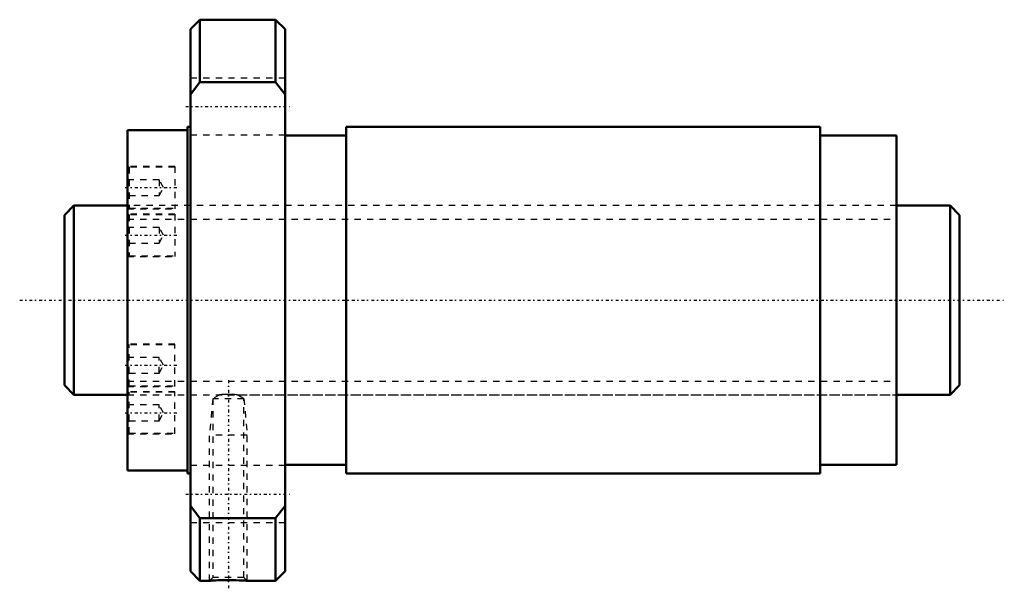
# Model space of a CAD drawing. Header units: millimetres. Extents: x -17 to 139, y -46 to 44.
import ezdxf

# ---------------------------------------------------------------- set-up
doc = ezdxf.new("R2010")
doc.units = ezdxf.units.MM
doc.linetypes.add('Center', pattern=[1.5, 0.45, -0.5, 0.05, -0.5])
doc.linetypes.add('Dashed', pattern=[2, 1, -1])
for name, color, linetype, lineweight in [('2d ConnectionPoints', 7, 'Continuous', 50), ('AM_0', 7, 'Continuous', 50), ('AM_5', 3, 'Continuous', 25), ('AM_7', 7, 'Center', 25), ('AM_9', 6, 'Dashed', 25)]:
    doc.layers.add(name, color=color, linetype=linetype, lineweight=lineweight)

# ---------------------------------------------------------------- blocks, each defined once
blk = doc.blocks.new('1_NRR0130WGF3060_3Nut_0_in_WGF3060_3G1_142LC3_N0_13_0_0_0')
at = {"layer": 'AM_0'}
for p, q in [((11.5, 44.5), (10, 43)), ((23.5, 44.5), (11.5, 44.5)), ((11.5, 44.5), (11.5, 34.59)), ((25, 43), (23.5, 44.5)), ((23.5, 44.5), (23.5, 34.59)), ((10, 43), (10, -43)), ((25, 43), (25, -43)), ((11.5, 34.59), (10, 32.63)), ((23.5, 34.59), (11.5, 34.59)), ((25, 32.63), (23.5, 34.59)), ((9.5, 27), (0, 27)), ((0, 27), (0, -27)), ((10, 27.5), (9.5, 27.5)), ((9.5, 27.5), (9.5, -27.5)), ((109.88, 27.5), (34.7, 27.5)), ((34.7, 27.5), (34.7, -27.5)), ((109.88, 27.5), (109.88, -27.5)), ((34.7, 26.12), (25, 26.12)), ((122, 26.12), (109.88, 26.12)), ((122, 26.12), (122, -26.12)), ((25, -26.12), (34.7, -26.12)), ((109.88, -26.12), (122, -26.12)), ((0, -27), (9.5, -27)), ((9.5, -27.5), (10, -27.5)), ((34.7, -27.5), (109.88, -27.5)), ((10, -32.63), (11.5, -34.59)), ((23.5, -34.59), (25, -32.63)), ((11.5, -34.59), (23.5, -34.59)), ((11.5, -34.59), (11.5, -44.5)), ((23.5, -34.59), (23.5, -44.5)), ((10, -43), (11.5, -44.5)), ((23.5, -44.5), (25, -43)), ((11.5, -44.5), (13, -44.5)), ((18.99, -44.5), (23.5, -44.5))]:
    blk.add_line(p, q, dxfattribs=at)
blk.add_lwpolyline([(13, -44.5), (13.04, -44.5), (13.16, -44.49), (13.35, -44.48), (13.61, -44.47), (13.94, -44.45), (14.33, -44.43), (14.77, -44.42), (15.24, -44.41), (15.75, -44.41), (16.26, -44.41), (16.77, -44.41), (17.26, -44.42), (17.72, -44.44), (18.11, -44.45), (18.45, -44.47), (18.71, -44.48), (18.89, -44.49), (18.98, -44.5), (19, -44.5)], dxfattribs=at)
at = {"layer": 'AM_5', "linetype": 'Dashed'}
for p, q in [((13.54, -15.62), (13, -21.4)), ((18.46, -15.62), (19, -21.4)), ((19, -21.4), (13, -21.4)), ((13, -44.5), (13, -21.4)), ((19, -44.5), (19, -21.4))]:
    blk.add_line(p, q, dxfattribs=at)
at = {"layer": 'AM_7'}
for p, q in [((9.25, 30.74), (25.75, 30.74)), ((-0.38, 17.86), (7.88, 17.86)), ((-0.38, 10.31), (7.88, 10.31)), ((-0.38, -10.31), (7.88, -10.31)), ((16, -12.69), (16, -46.01)), ((-0.38, -17.86), (7.88, -17.86)), ((9.25, -30.74), (25.75, -30.74))]:
    blk.add_line(p, q, dxfattribs=at)
at = {"layer": 'AM_9'}
for p, q in [((25, 35.24), (10, 35.24)), ((10, 26.24), (25, 26.24)), ((7.5, 21.21), (0, 21.21)), ((7.5, 21.11), (0.25, 21.11)), ((0.25, 21.11), (0.25, 14.61)), ((7.5, 21.21), (7.5, 14.51)), ((0.25, 19.11), (0, 19.36)), ((5, 19.11), (0.25, 19.11)), ((5.72, 17.86), (5, 19.11)), ((5, 19.11), (5, 16.61)), ((5, 16.61), (5.72, 17.86)), ((0, 16.36), (0.25, 16.61)), ((0.25, 16.61), (5, 16.61)), ((122, 15), (0, 15)), ((0, 14.51), (7.5, 14.51)), ((0.25, 14.61), (7.5, 14.61)), ((7.5, 13.66), (0, 13.66)), ((7.5, 13.56), (0.25, 13.56)), ((0.25, 13.56), (0.25, 7.06)), ((7.5, 13.66), (7.5, 6.96)), ((0.25, 11.56), (0, 11.81)), ((5, 11.56), (0.25, 11.56)), ((5.72, 10.31), (5, 11.56)), ((5, 11.56), (5, 9.06)), ((5, 9.06), (5.72, 10.31)), ((0, 8.81), (0.25, 9.06)), ((0.25, 9.06), (5, 9.06)), ((0, 6.96), (7.5, 6.96)), ((0.25, 7.06), (7.5, 7.06)), ((7.5, -6.96), (0, -6.96)), ((7.5, -7.06), (0.25, -7.06)), ((0.25, -13.56), (0.25, -7.06)), ((7.5, -13.66), (7.5, -6.96)), ((0.25, -9.06), (0, -8.81)), ((5, -9.06), (0.25, -9.06)), ((5, -11.56), (5, -9.06)), ((5.72, -10.31), (5, -9.06)), ((5, -11.56), (5.72, -10.31)), ((0, -11.81), (0.25, -11.56)), ((0.25, -11.56), (5, -11.56)), ((0, -13.66), (7.5, -13.66)), ((0.25, -13.56), (7.5, -13.56)), ((7.5, -14.51), (0, -14.51)), ((0, -15), (14.63, -15)), ((7.5, -14.61), (0.25, -14.61)), ((0.25, -21.11), (0.25, -14.61)), ((7.5, -21.21), (7.5, -14.51)), ((14.63, -15), (13.54, -15.62)), ((15.85, -14.95), (16.05, -14.95)), ((17.36, -15), (122, -15)), ((18.46, -15.62), (17.37, -14.99)), ((0.25, -16.61), (0, -16.36)), ((5, -16.61), (0.25, -16.61)), ((5.72, -17.86), (5, -16.61)), ((5, -19.11), (5, -16.61)), ((13.54, -15.62), (13.54, -43.96)), ((18.46, -15.62), (13.54, -15.62)), ((18.46, -43.96), (18.46, -15.62)), ((5, -19.11), (5.72, -17.86)), ((0, -19.36), (0.25, -19.11)), ((0.25, -19.11), (5, -19.11)), ((0, -21.21), (7.5, -21.21)), ((0.25, -21.11), (7.5, -21.11)), ((25, -26.24), (10, -26.24)), ((10, -35.24), (25, -35.24)), ((13.54, -43.96), (13, -44.5)), ((18.46, -43.96), (13.54, -43.96)), ((13.91, -44.45), (13.87, -44.45)), ((19, -44.5), (18.46, -43.96))]:
    blk.add_line(p, q, dxfattribs=at)
blk.add_lwpolyline([(17.38, -15), (17.37, -15), (17.27, -14.99), (17.05, -14.98), (16.72, -14.96), (16.29, -14.95), (15.81, -14.95), (15.34, -14.96), (14.95, -14.98), (14.71, -14.99), (14.62, -15), (14.62, -15)], dxfattribs=at)
for centre, start, end in [((0.25, 20.86), 90, 180), ((0.25, 14.86), 180, 270), ((0.25, 13.31), 90, 180), ((0.25, 7.31), 180, 270), ((0.25, -7.31), 90, 180), ((0.25, -13.31), 180, 270), ((0.25, -14.86), 90, 180), ((0.25, -20.86), 180, 270)]:
    blk.add_arc(centre, 0.25, start, end, dxfattribs=at)
blk = doc.blocks.new('2_N0130WGF3060_30Shaft_0_in_WGF3060_3G1_142LC3_N0_13_0_0_0')
at = {"layer": 'AM_0'}
for p, q in [((-8.5, 15), (-10, 13.5)), ((0, 15), (-8.5, 15)), ((-8.5, 15), (-8.5, -15)), ((130.5, 15), (122, 15)), ((132, 13.5), (130.5, 15)), ((130.5, 15), (130.5, -15)), ((-10, 13.5), (-10, -13.5)), ((132, 13.5), (132, -13.5)), ((-10, -13.5), (-8.5, -15)), ((130.5, -15), (132, -13.5)), ((-8.5, -15), (0, -15)), ((122, -15), (130.5, -15))]:
    blk.add_line(p, q, dxfattribs=at)
at = {"layer": 'AM_5', "linetype": 'Dashed'}
for p, q in [((0, 12.853), (122, 12.853)), ((0, -12.853), (122, -12.853))]:
    blk.add_line(p, q, dxfattribs=at)
at = {"layer": 'AM_7'}
blk.add_line((-17.1, 0), (139.1, 0), dxfattribs=at)
at = {"layer": 'AM_9'}
for p, q in [((122, 15), (0, 15)), ((0, -15), (122, -15))]:
    blk.add_line(p, q, dxfattribs=at)

msp = doc.modelspace()

# ---------------------------------------------------------------- linework, layer by layer
at = {"layer": '2d ConnectionPoints'}
msp.add_point((0, 0), dxfattribs=at)

# ---------------------------------------------------------------- block references
for name in ['1_NRR0130WGF3060_3Nut_0_in_WGF3060_3G1_142LC3_N0_13_0_0_0', '2_N0130WGF3060_30Shaft_0_in_WGF3060_3G1_142LC3_N0_13_0_0_0']:
    msp.add_blockref(name, (0, 0))

doc.saveas('drawing.dxf')
